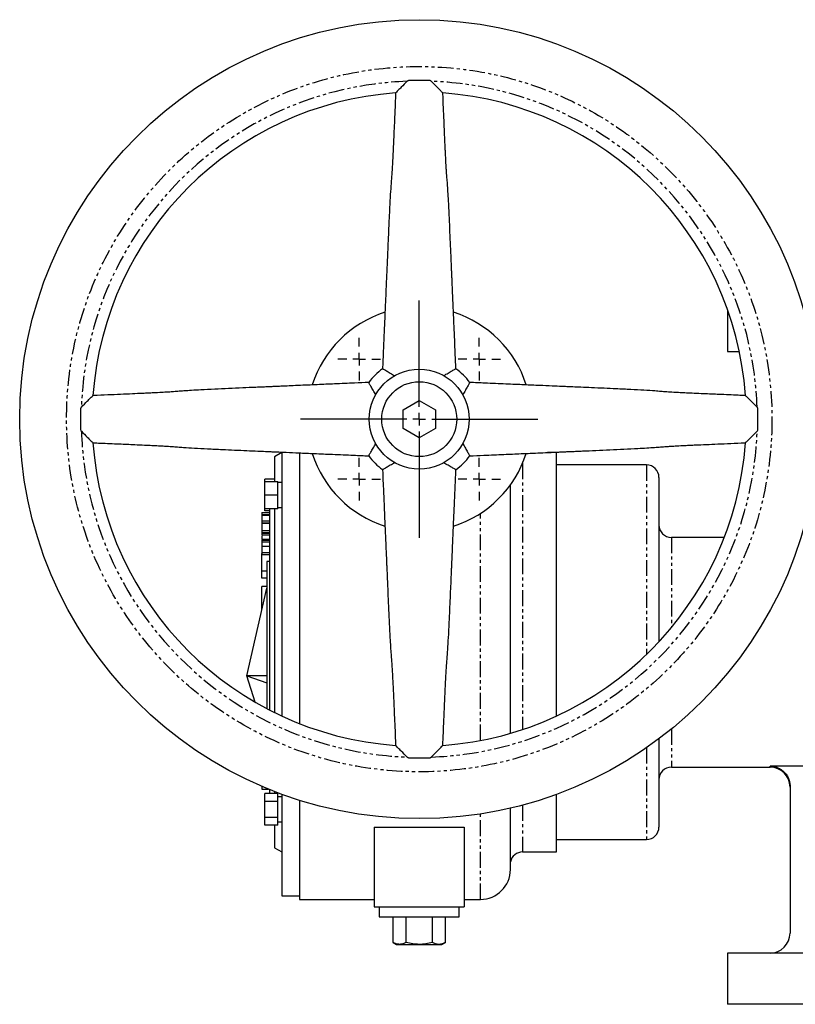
# Model space of a CAD drawing. Extents: x -986 to 320, y -88 to 956.
# Tile 1 of 4: x -986 to -675, y -84 to 310. Entities that reach past the tile are written whole.
import ezdxf

# ---------------------------------------------------------------- set-up
doc = ezdxf.new("R2010")
doc.units = 0
doc.linetypes.add('PHANTOM', pattern=[12.7, 6.35, -1.27, 1.27, -1.27, 1.27, -1.27])
doc.layers.get('0').update_dxf_attribs({"linetype": 'CONTINUOUS'})

# ---------------------------------------------------------------- blocks, each defined once
blk = doc.blocks.new('SW_CENTERMARKSYMBOL_23')
at = {"color": 0, "linetype": 'CONTINUOUS'}
for p, q in [((0, 5), (0, 47.5)), ((-5, 0), (-47.5, 0)), ((0, 0), (-2.5, 0)), ((0, 0), (0, 2.5)), ((0, 0), (0, -2.5)), ((0, 0), (2.5, 0)), ((5, 0), (47.5, 0)), ((0, -5), (0, -47.5))]:
    blk.add_line(p, q, dxfattribs=at)
blk = doc.blocks.new('SW_CENTERMARKSYMBOL_24')
at = {"color": 0, "linetype": 'CONTINUOUS'}
for p, q in [((0, 5), (0, 8.5)), ((-5, 0), (-8.5, 0)), ((0, 0), (-2.5, 0)), ((0, 0), (0, 2.5)), ((0, 0), (0, -2.5)), ((0, 0), (2.5, 0)), ((5, 0), (8.5, 0)), ((0, -5), (0, -8.5))]:
    blk.add_line(p, q, dxfattribs=at)
blk = doc.blocks.new('SW_CENTERMARKSYMBOL_25')
at = {"color": 0, "linetype": 'CONTINUOUS'}
for p, q in [((0, 5), (0, 8.5)), ((-5, 0), (-8.5, 0)), ((0, 0), (-2.5, 0)), ((0, 0), (0, 2.5)), ((0, 0), (0, -2.5)), ((0, 0), (2.5, 0)), ((5, 0), (8.5, 0)), ((0, -5), (0, -8.5))]:
    blk.add_line(p, q, dxfattribs=at)
blk = doc.blocks.new('SW_CENTERMARKSYMBOL_26')
at = {"color": 0, "linetype": 'CONTINUOUS'}
for p, q in [((0, 5), (0, 8.5)), ((-5, 0), (-8.5, 0)), ((0, 0), (-2.5, 0)), ((0, 0), (0, 2.5)), ((0, 0), (0, -2.5)), ((0, 0), (2.5, 0)), ((5, 0), (8.5, 0)), ((0, -5), (0, -8.5))]:
    blk.add_line(p, q, dxfattribs=at)
blk = doc.blocks.new('SW_CENTERMARKSYMBOL_27')
at = {"color": 0, "linetype": 'CONTINUOUS'}
for p, q in [((0, 5), (0, 8.5)), ((-5, 0), (-8.5, 0)), ((0, 0), (-2.5, 0)), ((0, 0), (0, 2.5)), ((0, 0), (0, -2.5)), ((0, 0), (2.5, 0)), ((5, 0), (8.5, 0)), ((0, -5), (0, -8.5))]:
    blk.add_line(p, q, dxfattribs=at)

msp = doc.modelspace()

# ---------------------------------------------------------------- linework, layer by layer
at = {"color": 7, "linetype": 'CONTINUOUS'}
for p, q in [((-702.11, 193.55), (-702.11, 177.01)), ((-702.11, 177.01), (-697.46, 177.01)), ((-832.11, 153.62), (-825.61, 157.37)), ((-825.61, 157.37), (-819.11, 153.62)), ((-832.11, 146.11), (-832.11, 153.62)), ((-819.11, 153.62), (-819.11, 146.11)), ((-825.61, 142.36), (-832.11, 146.11)), ((-819.11, 146.11), (-825.61, 142.36)), ((-880.61, 136.51), (-883.61, 134.78)), ((-883.61, 134.78), (-883.61, 124.95)), ((-880.61, 136.75), (-880.61, 30.97)), ((-873.61, 136.51), (-873.61, 27.98)), ((-770.61, 136.51), (-774.31, 136.51)), ((-770.61, 30.97), (-770.61, 136.51)), ((-734.61, 131.52), (-770.61, 131.52)), ((-883.61, 125.8), (-887.51, 125.8)), ((-887.51, 124.95), (-887.51, 125.8)), ((-887.51, 124.95), (-882.21, 124.95)), ((-887.51, 119.45), (-887.51, 124.95)), ((-882.21, 119.45), (-882.21, 124.95)), ((-880.61, 124.45), (-882.21, 124.45)), ((-789.11, 24.05), (-789.11, 123.54)), ((-882.21, 119.45), (-887.51, 119.45)), ((-887.51, 113.95), (-887.51, 119.45)), ((-882.21, 113.95), (-882.21, 119.45)), ((-882.21, 114.45), (-880.61, 114.45)), ((-888.61, 112.46), (-885.61, 112.46)), ((-888.61, 112.46), (-888.61, 111.68)), ((-888.61, 111.68), (-885.61, 111.68)), ((-888.61, 111.68), (-888.61, 111.43)), ((-888.61, 111.43), (-885.61, 111.43)), ((-888.61, 111.43), (-888.61, 109.19)), ((-882.21, 113.95), (-887.51, 113.95)), ((-887.51, 113.1), (-887.51, 113.95)), ((-885.61, 113.1), (-887.51, 113.1)), ((-885.61, 113.95), (-885.61, 56.52)), ((-883.61, 113.95), (-883.61, 56.52)), ((-888.61, 109.19), (-885.61, 109.19)), ((-888.61, 109.19), (-888.61, 108.41)), ((-888.61, 108.41), (-885.61, 108.41)), ((-888.61, 108.41), (-888.61, 108.17)), ((-888.61, 108.17), (-885.61, 108.17)), ((-888.61, 108.17), (-888.61, 105.29)), ((-888.61, 105.29), (-885.61, 105.29)), ((-888.61, 105.29), (-888.61, 104.5)), ((-888.61, 104.5), (-885.61, 104.5)), ((-888.61, 104.5), (-888.61, 104.21)), ((-888.61, 104.21), (-885.61, 104.21)), ((-888.61, 103.55), (-885.61, 103.55)), ((-888.61, 103.51), (-885.61, 103.51)), ((-888.61, 101.83), (-885.61, 101.83)), ((-888.61, 101.6), (-885.61, 101.6)), ((-888.61, 101.49), (-888.61, 101.38)), ((-888.61, 101.38), (-885.61, 101.38)), ((-888.61, 101.38), (-888.61, 100.7)), ((-888.61, 100.7), (-885.61, 100.7)), ((-888.61, 100.7), (-888.61, 98.96)), ((-888.61, 98.96), (-885.61, 98.96)), ((-703.47, 102.52), (-724.61, 102.52)), ((-888.61, 96.42), (-885.61, 96.42)), ((-888.61, 89.04), (-888.61, 96.11)), ((-888.61, 95.61), (-885.61, 95.61)), ((-885.61, 92.92), (-886.61, 92.92)), ((-886.61, 92.92), (-886.61, 47.09)), ((-886.61, 89.04), (-888.61, 89.04)), ((-888.61, 86.21), (-888.61, 89.04)), ((-886.61, 86.21), (-888.61, 86.21)), ((-888.61, 75.2), (-888.61, 82.85)), ((-886.61, 82.85), (-888.61, 82.85)), ((-894.61, 47.09), (-886.61, 82.25)), ((-888.22, 75.2), (-888.61, 75.2)), ((-888.61, 73.46), (-888.61, 75.2)), ((-885.61, 56.52), (-885.61, 33.41)), ((-883.61, 56.52), (-883.61, 32.4)), ((-886.61, 47.09), (-894.61, 47.09)), ((-894.61, 47.09), (-886.61, 44.28)), ((-891.34, 36.54), (-894.61, 47.09)), ((-886.61, 47.09), (-886.61, 33.93)), ((-724.61, 10.51), (-685.11, 10.51)), ((-649.54, 10.91), (-685.11, 10.91)), ((-888.61, 1.68), (-885.96, 1.68)), ((-885.61, 1.54), (-885.61, -0.07)), ((-883.61, 0.75), (-883.61, -0.07)), ((-677.11, 2.85), (-677.11, -55.98)), ((-887.51, -3.24), (-887.51, -0.07)), ((-882.21, -0.07), (-887.51, -0.07)), ((-882.21, -3.24), (-887.51, -3.24)), ((-887.51, -9.59), (-887.51, -3.24)), ((-882.21, -3.24), (-882.21, -0.07)), ((-880.61, -1.42), (-882.21, -1.42)), ((-882.21, -9.59), (-882.21, -3.24)), ((-880.61, -0.38), (-880.61, -40.98)), ((-873.61, -2.77), (-873.61, -42.48)), ((-770.61, -23.48), (-770.61, -0.38)), ((-789.11, -30.48), (-789.11, -5.92)), ((-887.51, -9.59), (-882.21, -9.59)), ((-887.51, -12.77), (-887.51, -9.59)), ((-882.21, -12.77), (-882.21, -9.59)), ((-882.21, -11.42), (-880.61, -11.42)), ((-882.21, -12.77), (-887.51, -12.77)), ((-883.61, -12.77), (-883.61, -21.75)), ((-843.61, -13.49), (-807.61, -13.49)), ((-843.61, -13.49), (-843.61, -45.48)), ((-807.61, -13.49), (-807.61, -45.48)), ((-770.61, -18.49), (-734.61, -18.49)), ((-883.61, -21.75), (-880.61, -23.48)), ((-784.23, -23.48), (-770.61, -23.48)), ((-880.61, -40.98), (-873.61, -40.98)), ((-873.61, -42.48), (-843.61, -42.48)), ((-807.61, -42.48), (-801.11, -42.48)), ((-843.61, -45.48), (-807.61, -45.48)), ((-841.61, -45.48), (-841.61, -49.48)), ((-809.61, -49.48), (-809.61, -45.48)), ((-841.61, -49.48), (-809.61, -49.48)), ((-836.11, -59.67), (-836.11, -49.48)), ((-830.86, -59.67), (-830.86, -49.48)), ((-820.36, -59.67), (-820.36, -49.48)), ((-815.11, -59.67), (-815.11, -49.48)), ((-836.11, -59.67), (-834.71, -60.49)), ((-834.71, -60.49), (-833.49, -60.49)), ((-833.49, -60.49), (-825.61, -60.49)), ((-825.61, -60.49), (-817.74, -60.49)), ((-817.74, -60.49), (-816.52, -60.49)), ((-816.52, -60.49), (-815.11, -59.67)), ((-702.11, -63.98), (-702.11, -84.49)), ((-607.4, -63.98), (-702.11, -63.98)), ((-197.11, -84.49), (-702.11, -84.49))]:
    msp.add_line(p, q, dxfattribs=at)
at = {"color": 8, "linetype": 'PHANTOM'}
for p, q in [((-784.23, 132.19), (-784.23, 25.57)), ((-734.61, 131.52), (-734.61, 56.52)), ((-801.11, 21.18), (-801.11, 112.12)), ((-724.61, 102.52), (-724.61, 66.44)), ((-734.61, 56.52), (-734.61, 55.63)), ((-724.61, 25.77), (-724.61, 10.51)), ((-734.61, 18.26), (-734.61, -18.49)), ((-685.11, 10.51), (-685.11, 10.91)), ((-784.23, -4.69), (-784.23, -23.48)), ((-801.11, -42.48), (-801.11, -8.25))]:
    msp.add_line(p, q, dxfattribs=at)
at = {"color": 7, "linetype": 'CONTINUOUS'}
for radius in [160, 20, 15]:
    msp.add_circle((-825.61, 149.87), radius, dxfattribs=at)
at = {"color": 8, "linetype": 'PHANTOM'}
msp.add_circle((-825.61, 149.87), 141.24, dxfattribs=at)
for start, end in [(92.0512, 177.9488), (2.0512, 87.9488), (182.0512, 267.9488), (272.0512, 357.9488)]:
    msp.add_arc((-825.61, 149.87), 135.4, start, end, dxfattribs=at)
at = {"color": 7, "linetype": 'CONTINUOUS'}
for centre, radius, start, end in [((-825.61, 149.87), 131, 94.1357, 175.8644), ((-825.61, 149.87), 131, 4.136, 85.8639), ((-825.61, 149.87), 45, 107.7817, 162.1992), ((-825.61, 149.87), 45, 17.7589, 72.1846), ((-825.61, 149.87), 25, 126.0044, 144.0007), ((-825.61, 149.87), 25, 36.0075, 53.9909), ((-825.61, 149.87), 131, 184.1363, 265.8636), ((-825.61, 149.87), 131, 274.1369, 355.8629), ((-825.61, 149.87), 45, 197.7923, 252.1712), ((-825.61, 149.87), 25, 216.0071, 233.9962), ((-825.61, 149.87), 45, 287.7634, 342.175), ((-825.61, 149.87), 25, 305.9978, 324.0003), ((-734.61, 126.52), 5, 0, 90), ((-724.61, 107.52), 5, 180, 270), ((-724.61, 5.51), 5, 90, 180), ((-685.11, 2.52), 8, 0, 90), ((-734.61, -13.49), 5, 270, 0), ((-784.23, -28.48), 5, 90, 167.5245), ((-801.11, -30.48), 12, 270, 0), ((-685.11, -55.98), 8, 270, 0)]:
    msp.add_arc(centre, radius, start, end, dxfattribs=at)
for points, knots in [([(-830.46, 285.18), (-831.27, 284.37), (-832.56, 283.08), (-833.97, 281.65), (-834.73, 280.86), (-834.99, 280.59), (-835.09, 280.49), (-835.06, 280.52), (-835.06, 280.52)], [0, 0, 0, 0, 0.384043, 0.614318, 0.788816, 0.926734, 0.999269, 1, 1, 1, 1]), ([(-820.77, 285.18), (-820.84, 285.25), (-820.92, 285.31), (-821.1, 285.41), (-821.2, 285.44), (-821.35, 285.47), (-821.4, 285.47), (-821.51, 285.47), (-821.66, 285.47), (-822.22, 285.49), (-822.74, 285.5), (-823.97, 285.52), (-824.79, 285.53), (-826.44, 285.53), (-827.26, 285.52), (-828.49, 285.5), (-829, 285.49), (-829.57, 285.47), (-829.72, 285.47), (-829.83, 285.47), (-829.88, 285.47), (-830.03, 285.44), (-830.13, 285.41), (-830.31, 285.31), (-830.39, 285.25), (-830.46, 285.18)], [0, 0, 0, 0, 0.03125, 0.03125, 0.0625, 0.0625, 0.078125, 0.078125, 0.09375, 0.125, 0.25, 0.25, 0.5, 0.5, 0.75, 0.75, 0.875, 0.90625, 0.921875, 0.921875, 0.9375, 0.9375, 0.96875, 0.96875, 1, 1, 1, 1]), ([(-816.17, 280.52), (-816.17, 280.52), (-816.14, 280.49), (-816.3, 280.66), (-816.83, 281.2), (-817.9, 282.3), (-819.31, 283.72), (-820.36, 284.77), (-820.77, 285.18)], [0, 0, 0, 0, 0.000589, 0.144074, 0.28672, 0.497782, 0.804806, 1, 1, 1, 1]), ([(-835.06, 280.52), (-835.1, 279.53), (-835.26, 276.04), (-835.5, 270.44), (-835.75, 264.56), (-835.95, 260.14), (-836.09, 256.97), (-836.23, 254.25), (-836.38, 251.52), (-836.54, 248.79), (-836.72, 246.63), (-836.94, 243.95), (-837.19, 239.98), (-837.48, 234.7), (-837.74, 229.21), (-837.98, 223.86), (-838.19, 219.09), (-838.37, 214.94), (-838.49, 212.12), (-838.57, 210.25), (-838.64, 208.77), (-838.74, 206.35), (-838.9, 202.73), (-839.11, 197.71), (-839.38, 191.54), (-839.7, 184.22), (-840.01, 176.94), (-840.22, 172.1), (-840.31, 170.09)], [0, 0, 0, 0, 0.024801, 0.087539, 0.13998, 0.172044, 0.198184, 0.222591, 0.247327, 0.281015, 0.315898, 0.351264, 0.403952, 0.456772, 0.510291, 0.551294, 0.593238, 0.629239, 0.655128, 0.663931, 0.675924, 0.692171, 0.724517, 0.766434, 0.817921, 0.878979, 0.949607, 1, 1, 1, 1]), ([(-810.92, 170.09), (-811, 171.97), (-811.2, 176.53), (-811.49, 183.39), (-811.79, 190.29), (-812.03, 195.83), (-812.22, 200.1), (-812.35, 203.23), (-812.45, 205.56), (-812.53, 207.37), (-812.61, 209.04), (-812.69, 210.89), (-812.78, 213), (-812.92, 216.25), (-813.11, 220.7), (-813.36, 226.3), (-813.62, 232.02), (-813.87, 236.99), (-814.11, 241.04), (-814.31, 244.13), (-814.5, 246.54), (-814.66, 248.42), (-814.8, 250.69), (-814.94, 253.15), (-815.08, 255.78), (-815.2, 258.36), (-815.33, 261.17), (-815.49, 264.92), (-815.69, 269.59), (-815.92, 274.75), (-816.08, 278.45), (-816.16, 280.42), (-816.17, 280.52)], [0, 0, 0, 0, 0.046977, 0.114153, 0.171721, 0.219682, 0.252544, 0.278628, 0.297933, 0.310916, 0.324069, 0.339497, 0.357202, 0.376843, 0.421032, 0.468458, 0.516919, 0.57001, 0.608771, 0.646462, 0.68279, 0.717314, 0.739152, 0.764729, 0.796098, 0.814053, 0.833591, 0.868407, 0.907529, 0.950539, 0.997437, 1, 1, 1, 1]), ([(-840.31, 170.09), (-840.31, 170.09), (-840.34, 170.11), (-840.22, 170.04), (-839.94, 169.89), (-839.44, 169.62), (-838.58, 169.14), (-837.21, 168.37), (-836.03, 167.65), (-835.43, 167.29)], [0, 0, 0, 0, 0.0016283, 0.1236839, 0.2472185, 0.3732294, 0.5024542, 0.7509783, 1, 1, 1, 1]), ([(-815.8, 167.29), (-815.2, 167.65), (-814.01, 168.37), (-812.64, 169.15), (-811.78, 169.62), (-811.29, 169.89), (-810.98, 170.06), (-810.94, 170.08), (-810.92, 170.09)], [0, 0, 0, 0, 0.250216, 0.49977, 0.629066, 0.755148, 0.878768, 1, 1, 1, 1]), ([(-845.84, 164.56), (-847.72, 164.48), (-852.28, 164.28), (-859.14, 163.99), (-866.04, 163.69), (-871.58, 163.45), (-875.85, 163.26), (-878.98, 163.13), (-881.31, 163.02), (-883.12, 162.95), (-884.79, 162.87), (-886.64, 162.79), (-888.74, 162.7), (-892, 162.56), (-896.45, 162.37), (-902.05, 162.12), (-907.77, 161.86), (-912.74, 161.61), (-916.79, 161.37), (-919.88, 161.17), (-922.29, 160.98), (-924.17, 160.82), (-926.44, 160.68), (-928.9, 160.54), (-931.53, 160.4), (-934.11, 160.28), (-936.92, 160.15), (-940.67, 159.99), (-945.34, 159.79), (-950.5, 159.56), (-954.19, 159.4), (-956.17, 159.32), (-956.27, 159.31)], [0, 0, 0, 0, 0.046977, 0.114152, 0.17172, 0.219681, 0.252544, 0.278627, 0.297932, 0.310915, 0.324068, 0.339497, 0.357201, 0.376842, 0.421031, 0.468457, 0.516918, 0.570009, 0.608769, 0.646461, 0.682788, 0.717312, 0.73915, 0.764727, 0.796096, 0.81405, 0.833589, 0.868405, 0.907527, 0.950537, 0.997434, 1, 1, 1, 1]), ([(-843.04, 159.68), (-843.4, 160.28), (-844.12, 161.47), (-844.9, 162.84), (-845.37, 163.7), (-845.64, 164.19), (-845.81, 164.5), (-845.83, 164.54), (-845.84, 164.56)], [0, 0, 0, 0, 0.250216, 0.499769, 0.629065, 0.755147, 0.878768, 1, 1, 1, 1]), ([(-805.39, 164.56), (-805.39, 164.56), (-805.37, 164.59), (-805.44, 164.47), (-805.59, 164.19), (-805.86, 163.69), (-806.34, 162.83), (-807.11, 161.46), (-807.83, 160.28), (-808.19, 159.68)], [0, 0, 0, 0, 0.001628, 0.123684, 0.247218, 0.373228, 0.502455, 0.750978, 1, 1, 1, 1]), ([(-694.95, 159.31), (-695.95, 159.35), (-699.44, 159.51), (-705.04, 159.75), (-710.92, 160), (-715.34, 160.2), (-718.51, 160.34), (-721.23, 160.48), (-723.96, 160.63), (-726.69, 160.79), (-728.85, 160.97), (-731.53, 161.19), (-735.5, 161.44), (-740.78, 161.73), (-746.27, 161.99), (-751.62, 162.23), (-756.39, 162.44), (-760.54, 162.62), (-763.36, 162.74), (-765.23, 162.82), (-766.71, 162.89), (-769.13, 162.99), (-772.75, 163.15), (-777.77, 163.36), (-783.94, 163.63), (-791.26, 163.95), (-798.54, 164.26), (-803.38, 164.47), (-805.39, 164.56)], [0, 0, 0, 0, 0.024801, 0.087539, 0.13998, 0.172044, 0.198184, 0.222591, 0.247327, 0.281015, 0.315898, 0.351264, 0.403952, 0.456772, 0.510291, 0.551294, 0.593238, 0.629239, 0.655128, 0.663931, 0.675924, 0.692171, 0.724517, 0.766434, 0.817921, 0.878979, 0.949607, 1, 1, 1, 1]), ([(-960.93, 154.71), (-960.12, 155.52), (-958.83, 156.81), (-957.4, 158.22), (-956.61, 158.98), (-956.34, 159.24), (-956.24, 159.34), (-956.27, 159.31), (-956.27, 159.31)], [0, 0, 0, 0, 0.384098, 0.614406, 0.788929, 0.926865, 0.99941, 1, 1, 1, 1]), ([(-690.3, 154.71), (-691.11, 155.52), (-692.4, 156.81), (-693.83, 158.22), (-694.62, 158.98), (-694.89, 159.24), (-694.99, 159.34), (-694.96, 159.31), (-694.95, 159.31)], [0, 0, 0, 0, 0.384043, 0.614318, 0.788816, 0.926734, 0.999269, 1, 1, 1, 1]), ([(-960.93, 154.71), (-961, 154.63), (-961.13, 154.47), (-961.29, 153.92), (-961.18, 152.38), (-961.32, 150.19), (-961.24, 147.71), (-961.28, 146.22), (-961.18, 145.35), (-961.04, 145.14), (-960.94, 145.04), (-960.93, 145.02)], [0, 0, 0, 0, 0.033396, 0.061249, 0.172035, 0.50005, 0.730066, 0.924338, 0.9578, 0.991373, 1, 1, 1, 1]), ([(-690.3, 145.02), (-690.23, 145.09), (-690.17, 145.17), (-690.07, 145.35), (-690.04, 145.45), (-690.01, 145.6), (-690.01, 145.65), (-690.01, 145.76), (-690.01, 145.91), (-689.99, 146.47), (-689.98, 146.99), (-689.96, 148.22), (-689.95, 149.04), (-689.95, 150.69), (-689.96, 151.51), (-689.98, 152.74), (-689.99, 153.26), (-690.01, 153.82), (-690.01, 153.97), (-690.01, 154.08), (-690.01, 154.13), (-690.03, 154.28), (-690.07, 154.38), (-690.17, 154.56), (-690.23, 154.64), (-690.3, 154.71)], [0, 0, 0, 0, 0.03125, 0.03125, 0.0625, 0.0625, 0.078125, 0.078125, 0.09375, 0.125, 0.25, 0.25, 0.5, 0.5, 0.75, 0.75, 0.875, 0.90625, 0.921875, 0.921875, 0.9375, 0.9375, 0.96875, 0.96875, 1, 1, 1, 1]), ([(-960.93, 145.02), (-960.12, 144.21), (-958.83, 142.92), (-957.4, 141.51), (-956.61, 140.75), (-956.34, 140.49), (-956.24, 140.39), (-956.27, 140.42), (-956.27, 140.42)], [0, 0, 0, 0, 0.384044, 0.614319, 0.788817, 0.926734, 0.999269, 1, 1, 1, 1]), ([(-690.3, 145.02), (-691.11, 144.21), (-692.4, 142.92), (-693.83, 141.51), (-694.62, 140.75), (-694.89, 140.49), (-694.99, 140.39), (-694.96, 140.42), (-694.96, 140.42)], [0, 0, 0, 0, 0.384097, 0.614404, 0.788927, 0.926865, 0.99941, 1, 1, 1, 1]), ([(-956.27, 140.42), (-955.28, 140.38), (-951.78, 140.22), (-946.19, 139.98), (-940.31, 139.73), (-935.89, 139.53), (-932.72, 139.39), (-930, 139.25), (-927.27, 139.1), (-924.54, 138.94), (-922.38, 138.76), (-919.7, 138.54), (-915.73, 138.29), (-910.45, 138), (-904.96, 137.74), (-899.61, 137.5), (-894.84, 137.29), (-890.69, 137.11), (-887.87, 136.99), (-886, 136.91), (-884.52, 136.84), (-882.1, 136.74), (-878.48, 136.58), (-873.46, 136.37), (-867.29, 136.1), (-859.97, 135.78), (-852.69, 135.47), (-847.85, 135.26), (-845.84, 135.17)], [0, 0, 0, 0, 0.024801, 0.087539, 0.13998, 0.172044, 0.198184, 0.222591, 0.247327, 0.281015, 0.315898, 0.351264, 0.403952, 0.456772, 0.51029, 0.551294, 0.593238, 0.629239, 0.655128, 0.663931, 0.675924, 0.692171, 0.724517, 0.766434, 0.817921, 0.878979, 0.949607, 1, 1, 1, 1]), ([(-845.84, 135.17), (-845.84, 135.17), (-845.86, 135.14), (-845.79, 135.26), (-845.64, 135.54), (-845.37, 136.04), (-844.89, 136.9), (-844.12, 138.27), (-843.4, 139.45), (-843.04, 140.05)], [0, 0, 0, 0, 0.001628, 0.123684, 0.247218, 0.373229, 0.502455, 0.750978, 1, 1, 1, 1]), ([(-808.19, 140.05), (-807.83, 139.45), (-807.11, 138.26), (-806.33, 136.89), (-805.86, 136.03), (-805.59, 135.54), (-805.42, 135.23), (-805.4, 135.19), (-805.39, 135.17)], [0, 0, 0, 0, 0.250216, 0.499769, 0.629066, 0.755148, 0.878768, 1, 1, 1, 1]), ([(-805.39, 135.17), (-803.51, 135.25), (-798.95, 135.45), (-792.09, 135.74), (-785.19, 136.04), (-779.65, 136.28), (-775.38, 136.47), (-772.25, 136.6), (-769.92, 136.71), (-768.1, 136.78), (-766.44, 136.86), (-764.59, 136.94), (-762.48, 137.03), (-759.23, 137.17), (-754.78, 137.36), (-749.18, 137.61), (-743.46, 137.87), (-738.49, 138.12), (-734.44, 138.36), (-731.35, 138.56), (-728.94, 138.75), (-727.06, 138.91), (-724.79, 139.05), (-722.33, 139.19), (-719.7, 139.33), (-717.12, 139.45), (-714.31, 139.58), (-710.56, 139.74), (-705.89, 139.94), (-700.73, 140.17), (-697.03, 140.33), (-695.06, 140.41), (-694.96, 140.42)], [0, 0, 0, 0, 0.046977, 0.114152, 0.17172, 0.219681, 0.252544, 0.278627, 0.297932, 0.310915, 0.324068, 0.339496, 0.357201, 0.376842, 0.421031, 0.468457, 0.516918, 0.570009, 0.608769, 0.646461, 0.682788, 0.717312, 0.73915, 0.764727, 0.796096, 0.81405, 0.833589, 0.868405, 0.907527, 0.950537, 0.997434, 1, 1, 1, 1]), ([(-835.43, 132.44), (-836.03, 132.08), (-837.22, 131.36), (-838.59, 130.58), (-839.45, 130.11), (-839.94, 129.84), (-840.25, 129.67), (-840.29, 129.65), (-840.31, 129.64)], [0, 0, 0, 0, 0.250217, 0.49977, 0.629066, 0.755147, 0.878768, 1, 1, 1, 1]), ([(-810.92, 129.64), (-810.92, 129.64), (-810.89, 129.62), (-811.01, 129.69), (-811.29, 129.84), (-811.79, 130.11), (-812.65, 130.59), (-814.02, 131.36), (-815.2, 132.08), (-815.8, 132.44)], [0, 0, 0, 0, 0.001628, 0.123684, 0.247218, 0.373228, 0.502454, 0.750978, 1, 1, 1, 1]), ([(-840.31, 129.64), (-840.23, 127.76), (-840.03, 123.2), (-839.73, 116.34), (-839.44, 109.44), (-839.2, 103.9), (-839.01, 99.63), (-838.88, 96.5), (-838.77, 94.17), (-838.7, 92.36), (-838.62, 90.69), (-838.54, 88.84), (-838.45, 86.73), (-838.31, 83.48), (-838.12, 79.03), (-837.87, 73.43), (-837.61, 67.71), (-837.36, 62.74), (-837.12, 58.69), (-836.92, 55.6), (-836.73, 53.19), (-836.57, 51.31), (-836.43, 49.04), (-836.29, 46.58), (-836.15, 43.95), (-836.03, 41.37), (-835.9, 38.56), (-835.74, 34.81), (-835.53, 30.14), (-835.31, 24.98), (-835.15, 21.28), (-835.07, 19.31), (-835.06, 19.21)], [0, 0, 0, 0, 0.046977, 0.114152, 0.17172, 0.219681, 0.252544, 0.278627, 0.297932, 0.310915, 0.324068, 0.339496, 0.357201, 0.376842, 0.421031, 0.468457, 0.516918, 0.570009, 0.608769, 0.646461, 0.682788, 0.717312, 0.73915, 0.764727, 0.796096, 0.81405, 0.833589, 0.868405, 0.907527, 0.950537, 0.997434, 1, 1, 1, 1]), ([(-816.17, 19.21), (-816.12, 20.2), (-815.97, 23.69), (-815.73, 29.29), (-815.48, 35.17), (-815.28, 39.59), (-815.14, 42.76), (-815, 45.48), (-814.85, 48.21), (-814.69, 50.94), (-814.51, 53.1), (-814.29, 55.78), (-814.04, 59.75), (-813.75, 65.03), (-813.49, 70.52), (-813.25, 75.87), (-813.04, 80.64), (-812.86, 84.79), (-812.74, 87.61), (-812.66, 89.48), (-812.59, 90.96), (-812.49, 93.38), (-812.33, 97), (-812.11, 102.02), (-811.85, 108.19), (-811.53, 115.51), (-811.21, 122.79), (-811.01, 127.63), (-810.92, 129.64)], [0, 0, 0, 0, 0.024801, 0.087539, 0.13998, 0.172044, 0.198184, 0.222591, 0.247327, 0.281015, 0.315898, 0.351264, 0.403952, 0.456772, 0.510291, 0.551294, 0.593238, 0.629239, 0.655128, 0.663931, 0.675924, 0.692171, 0.724517, 0.766434, 0.817921, 0.878979, 0.949607, 1, 1, 1, 1]), ([(-729.61, 126.52), (-729.61, 126.46), (-729.61, 126.35), (-729.61, 125.42), (-729.61, 123.9), (-729.61, 121.68), (-729.61, 118.78), (-729.61, 115.19), (-729.61, 110.95), (-729.61, 106.1), (-729.61, 100.72), (-729.61, 94.91), (-729.61, 88.75), (-729.61, 82.39), (-729.61, 75.89), (-729.61, 69.4), (-729.61, 64.38), (-729.61, 61.58), (-729.61, 60.91)], [0, 0, 0, 0, 0.060676, 0.121356, 0.185675, 0.249999, 0.316476, 0.384002, 0.452247, 0.520857, 0.589466, 0.657711, 0.725238, 0.791715, 0.856033, 0.920357, 0.981031, 1, 1, 1, 1]), ([(-888.61, 104.03), (-888.61, 103.95), (-888.61, 103.69), (-888.61, 103.6), (-888.61, 103.55)], [0, 0, 0, 0, 0.343052, 1, 1, 1, 1]), ([(-888.61, 103.15), (-888.61, 102.92), (-888.61, 102.3), (-888.61, 102.02), (-888.61, 101.83)], [0, 0, 0, 0, 0.376676, 1, 1, 1, 1]), ([(-888.61, 98.96), (-888.61, 98.48), (-888.61, 97.43), (-888.61, 96.77), (-888.61, 96.42)], [0, 0, 0, 0, 0.4563446, 1, 1, 1, 1]), ([(-888.61, 96.42), (-888.61, 96.04), (-888.61, 95.57), (-888.61, 95.67), (-888.61, 95.69)], [0, 0, 0, 0, 0.794189, 1, 1, 1, 1]), ([(-729.61, 22.06), (-729.61, 20.76), (-729.61, 17.37), (-729.61, 12.32), (-729.61, 6.93), (-729.61, 2.08), (-729.61, -2.16), (-729.61, -5.75), (-729.61, -8.65), (-729.61, -10.87), (-729.61, -12.39), (-729.61, -13.32), (-729.61, -13.43), (-729.61, -13.49)], [0, 0, 0, 0, 0.060294, 0.157799, 0.255825, 0.353852, 0.451357, 0.547835, 0.642814, 0.734709, 0.826612, 0.913302, 1, 1, 1, 1]), ([(-830.46, 14.55), (-831.27, 15.36), (-832.56, 16.65), (-833.97, 18.08), (-834.73, 18.87), (-834.99, 19.14), (-835.09, 19.24), (-835.06, 19.21), (-835.06, 19.21)], [0, 0, 0, 0, 0.384098, 0.614404, 0.788928, 0.926865, 0.99941, 1, 1, 1, 1]), ([(-820.77, 14.55), (-819.96, 15.36), (-818.67, 16.65), (-817.26, 18.08), (-816.5, 18.87), (-816.24, 19.14), (-816.14, 19.24), (-816.17, 19.21), (-816.17, 19.21)], [0, 0, 0, 0, 0.3840433, 0.6143193, 0.7888164, 0.9267339, 0.999269, 1, 1, 1, 1]), ([(-830.46, 14.55), (-830.39, 14.48), (-830.31, 14.42), (-830.13, 14.32), (-830.03, 14.29), (-829.88, 14.26), (-829.83, 14.26), (-829.72, 14.26), (-829.57, 14.26), (-829, 14.24), (-828.49, 14.23), (-827.26, 14.21), (-826.44, 14.2), (-824.79, 14.2), (-823.97, 14.21), (-822.74, 14.23), (-822.22, 14.24), (-821.66, 14.26), (-821.51, 14.26), (-821.4, 14.26), (-821.35, 14.26), (-821.2, 14.29), (-821.1, 14.32), (-820.92, 14.42), (-820.84, 14.48), (-820.77, 14.55)], [0, 0, 0, 0, 0.03125, 0.03125, 0.0625, 0.0625, 0.078125, 0.078125, 0.09375, 0.125, 0.25, 0.25, 0.5, 0.5, 0.75, 0.75, 0.875, 0.90625, 0.921875, 0.921875, 0.9375, 0.9375, 0.96875, 0.96875, 1, 1, 1, 1]), ([(-685.11, 10.91), (-684.58, 10.91), (-684.06, 10.86), (-683.29, 10.7), (-683.04, 10.64), (-682.54, 10.48), (-682.29, 10.39), (-681.56, 10.09), (-681.1, 9.84), (-680.45, 9.4), (-680.23, 9.24), (-679.83, 8.9), (-679.63, 8.72), (-679.08, 8.17), (-678.75, 7.76), (-678.31, 7.1), (-678.18, 6.87), (-677.93, 6.41), (-677.71, 5.93), (-677.54, 5.44), (-677.38, 4.94), (-677.32, 4.68), (-677.17, 3.9), (-677.11, 3.38), (-677.11, 2.85)], [0, 0, 0, 0, 0.125, 0.125, 0.1875, 0.1875, 0.25, 0.25, 0.375, 0.375, 0.4375, 0.4375, 0.5, 0.5, 0.625, 0.625, 0.6875, 0.6875, 0.75, 0.8125, 0.8125, 0.875, 0.875, 1, 1, 1, 1]), ([(-888.61, 2.98), (-888.61, 2.69), (-888.61, 2.05), (-888.61, 1.68), (-888.61, 1.73), (-888.61, 1.74)], [0, 0, 0, 0, 0.379075, 0.825705, 1, 1, 1, 1]), ([(-833.49, -60.49), (-833.93, -60.44), (-834.82, -60.36), (-835.68, -59.9), (-836.11, -59.67)], [0, 0, 0, 0, 0.494511, 1, 1, 1, 1]), ([(-830.86, -59.67), (-831.29, -59.9), (-832.15, -60.36), (-833.04, -60.44), (-833.49, -60.49)], [0, 0, 0, 0, 0.495457, 1, 1, 1, 1]), ([(-825.61, -60.49), (-826.49, -60.44), (-828.27, -60.36), (-829.99, -59.9), (-830.86, -59.67)], [0, 0, 0, 0, 0.494514, 1, 1, 1, 1]), ([(-820.36, -59.67), (-821.22, -59.92), (-822.09, -60.12), (-823.83, -60.41), (-824.72, -60.49), (-825.61, -60.49)], [0, 0, 0, 0, 0.5, 0.5, 1, 1, 1, 1]), ([(-817.74, -60.49), (-818.19, -60.49), (-818.63, -60.41), (-819.5, -60.12), (-819.94, -59.92), (-820.36, -59.67)], [0, 0, 0, 0, 0.5, 0.5, 1, 1, 1, 1]), ([(-815.11, -59.67), (-815.54, -59.92), (-815.98, -60.12), (-816.85, -60.41), (-817.29, -60.49), (-817.74, -60.49)], [0, 0, 0, 0, 0.5, 0.5, 1, 1, 1, 1])]:
    msp.add_open_spline(points, degree=3, knots=knots, dxfattribs=at)

# ---------------------------------------------------------------- block references
for name, p in [('SW_CENTERMARKSYMBOL_23', (-825.61, 149.87)), ('SW_CENTERMARKSYMBOL_25', (-849.66, 173.91)), ('SW_CENTERMARKSYMBOL_27', (-801.57, 173.91)), ('SW_CENTERMARKSYMBOL_26', (-849.66, 125.82)), ('SW_CENTERMARKSYMBOL_24', (-801.57, 125.82))]:
    msp.add_blockref(name, p, dxfattribs=at)

doc.saveas('drawing.dxf')
